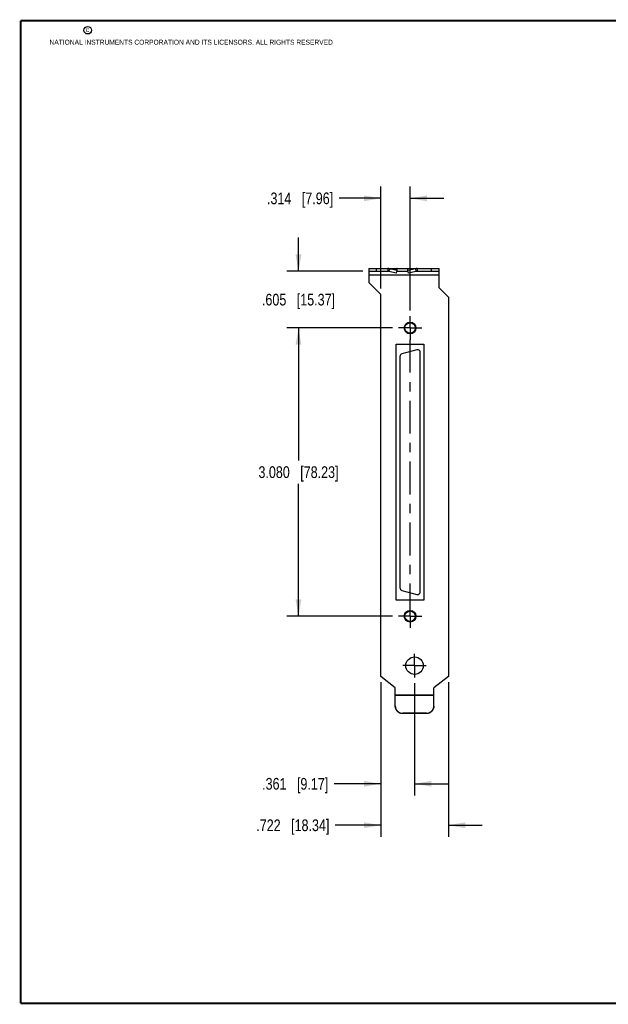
# Model space of a CAD drawing. Header units: inches. Extents: x 0.2 to 16.8, y 0.2 to 10.8.
# Tile 1 of 11: x 0.2 to 6.5, y 0.2 to 10.8. Entities that reach past the tile are written whole.
import ezdxf

# ---------------------------------------------------------------- set-up
doc = ezdxf.new("R2010")
doc.units = ezdxf.units.IN
doc.header["$LTSCALE"] = 0.935
doc.header["$MEASUREMENT"] = 0
doc.linetypes.add('CENTER', pattern=[0.6, 0.375, -0.075, 0.075, -0.075])
doc.layers.get('0').update_dxf_attribs({"linetype": 'CONTINUOUS'})
doc.layers.add('02___PRT_ALL_AXES', color=7, linetype='CONTINUOUS')
doc.layers.add('DIMENSIONS', color=7, linetype='CONTINUOUS')
doc.styles.get("Standard").update_dxf_attribs({"font": 'txt', "width": 0.8})
doc.dimstyles.new('DIMSTYLE_1', dxfattribs={"dimtxt": 0.125, "dimasz": 0.18, "dimexe": 0.18, "dimexo": 0.0625, "dimgap": 0.09, "dimtad": 0, "dimtih": 1, "dimtoh": 1, "dimdec": 3, "dimzin": 4, "dimdsep": 46, "dimtxsty": 'STANDARD', "dimblk": '_FILLED', "dimblk1": '_FILLED', "dimblk2": '_FILLED', "dimcen": 0.09, "dimadec": 0, "dimazin": 0, "dimtp": 0.01, "dimtm": 0.01, "dimtfac": 1, "dimtdec": 3, "dimtofl": 0, "dimtmove": 0, "dimatfit": 3, "dimldrblk": '_FILLED', "dimfxl": 1, "dimtolj": 1, "dimtzin": 4, "dimarcsym": 0})

# ---------------------------------------------------------------- blocks, each defined once
blk = doc.blocks.new('_FILLED')
at = {"color": 0, "linetype": 'BYBLOCK'}
blk.add_solid([(0, 0), (-1, 0.174), (-1, -0.174)], dxfattribs=at)
blk = doc.blocks.new('*D0')
at = {"layer": 'DIMENSIONS', "color": 2, "linetype": 'CONTINUOUS'}
for p, q in [((4.094, 3.689), (4.094, 2.037)), ((4.816, 3.689), (4.816, 2.037)), ((4.094, 2.162), (3.608, 2.162)), ((4.816, 2.162), (5.176, 2.162))]:
    blk.add_line(p, q, dxfattribs=at)
at = {"layer": 'DIMENSIONS', "color": 2, "linetype": 'CONTINUOUS', "xscale": 0.18, "yscale": 0.18, "zscale": 0.18}
blk.add_blockref('_FILLED', (4.094, 2.162), dxfattribs=at)
at = {"layer": 'DIMENSIONS', "color": 2, "linetype": 'CONTINUOUS', "xscale": 0.18, "yscale": 0.18, "zscale": 0.18, "rotation": 180}
blk.add_blockref('_FILLED', (4.816, 2.162), dxfattribs=at)
at = {"layer": 'DIMENSIONS', "color": 2, "linetype": 'CONTINUOUS', "insert": (3.546, 2.224), "char_height": 0.125, "width": 1.225, "attachment_point": 3, "line_spacing_factor": 0.9}
blk.add_mtext('.722{\\Ftxt.shx;\\W1.000000;\\H0.125000; }[18.34]', dxfattribs=at)
blk = doc.blocks.new('*D1')
at = {"layer": 'DIMENSIONS', "color": 2, "linetype": 'CONTINUOUS'}
for p, q in [((4.094, 3.689), (4.094, 2.48)), ((4.455, 3.679), (4.455, 2.48)), ((4.094, 2.605), (3.596, 2.605)), ((4.455, 2.605), (4.815, 2.605))]:
    blk.add_line(p, q, dxfattribs=at)
at = {"layer": 'DIMENSIONS', "color": 2, "linetype": 'CONTINUOUS', "xscale": 0.18, "yscale": 0.18, "zscale": 0.18}
blk.add_blockref('_FILLED', (4.094, 2.605), dxfattribs=at)
at = {"layer": 'DIMENSIONS', "color": 2, "linetype": 'CONTINUOUS', "xscale": 0.18, "yscale": 0.18, "zscale": 0.18, "rotation": 180}
blk.add_blockref('_FILLED', (4.455, 2.605), dxfattribs=at)
at = {"layer": 'DIMENSIONS', "color": 2, "linetype": 'CONTINUOUS', "insert": (3.534, 2.667), "char_height": 0.125, "width": 1.125, "attachment_point": 3, "line_spacing_factor": 0.9}
blk.add_mtext('.361{\\Ftxt.shx;\\W1.000000;\\H0.125000; }[9.17]', dxfattribs=at)
blk = doc.blocks.new('*D2')
at = {"layer": 'DIMENSIONS', "color": 2, "linetype": 'CONTINUOUS'}
for p, q in [((4.094, 7.896), (4.094, 8.985)), ((4.408, 7.663), (4.408, 8.985)), ((4.094, 8.86), (3.649, 8.86)), ((4.408, 8.86), (4.768, 8.86))]:
    blk.add_line(p, q, dxfattribs=at)
at = {"layer": 'DIMENSIONS', "color": 2, "linetype": 'CONTINUOUS', "xscale": 0.18, "yscale": 0.18, "zscale": 0.18}
blk.add_blockref('_FILLED', (4.094, 8.86), dxfattribs=at)
at = {"layer": 'DIMENSIONS', "color": 2, "linetype": 'CONTINUOUS', "xscale": 0.18, "yscale": 0.18, "zscale": 0.18, "rotation": 180}
blk.add_blockref('_FILLED', (4.408, 8.86), dxfattribs=at)
at = {"layer": 'DIMENSIONS', "color": 2, "linetype": 'CONTINUOUS', "insert": (3.586, 8.922), "char_height": 0.125, "width": 1.125, "attachment_point": 3, "line_spacing_factor": 0.9}
blk.add_mtext('.314{\\Ftxt.shx;\\W1.000000;\\H0.125000; }[7.96]', dxfattribs=at)
blk = doc.blocks.new('*D3')
at = {"layer": 'DIMENSIONS', "color": 2, "linetype": 'CONTINUOUS'}
for p, q in [((3.216, 8.08), (3.216, 8.44)), ((3.904, 8.08), (3.091, 8.08)), ((4.22, 7.475), (3.091, 7.475)), ((3.216, 7.475), (3.216, 7.115))]:
    blk.add_line(p, q, dxfattribs=at)
at = {"layer": 'DIMENSIONS', "color": 2, "linetype": 'CONTINUOUS', "xscale": 0.18, "yscale": 0.18, "zscale": 0.18}
for p, rotation in [((3.216, 8.08), 270), ((3.216, 7.475), 90)]:
    blk.add_blockref('_FILLED', p, dxfattribs=dict(at, rotation=rotation))
at = {"layer": 'DIMENSIONS', "color": 2, "linetype": 'CONTINUOUS', "insert": (3.216, 7.84), "char_height": 0.125, "width": 1.225, "attachment_point": 2, "line_spacing_factor": 0.9}
blk.add_mtext('.605{\\Ftxt.shx;\\W1.000000;\\H0.125000; }[15.37]', dxfattribs=at)
blk = doc.blocks.new('*D4')
at = {"layer": 'DIMENSIONS', "color": 2, "linetype": 'CONTINUOUS'}
for p, q in [((4.22, 7.475), (3.091, 7.475)), ((3.216, 7.475), (3.216, 6.06)), ((3.216, 4.395), (3.216, 5.81)), ((4.22, 4.395), (3.091, 4.395))]:
    blk.add_line(p, q, dxfattribs=at)
at = {"layer": 'DIMENSIONS', "color": 2, "linetype": 'CONTINUOUS', "xscale": 0.18, "yscale": 0.18, "zscale": 0.18}
for p, rotation in [((3.216, 7.475), 90), ((3.216, 4.395), 270)]:
    blk.add_blockref('_FILLED', p, dxfattribs=dict(at, rotation=rotation))
at = {"layer": 'DIMENSIONS', "color": 2, "linetype": 'CONTINUOUS', "insert": (3.216, 5.997), "char_height": 0.125, "width": 1.325, "attachment_point": 2, "line_spacing_factor": 0.9}
blk.add_mtext('3.080{\\Ftxt.shx;\\W1.000000;\\H0.125000; }[78.23]', dxfattribs=at)

msp = doc.modelspace()

# ---------------------------------------------------------------- linework, layer by layer
at = {"color": 7, "linetype": 'CONTINUOUS'}
for p, q in [((3.9661, 8.1099), (3.9661, 7.9619)), ((3.9661, 8.1099), (4.7161, 8.1099)), ((4.0461, 8.1099), (4.0461, 8.0799)), ((4.1709, 8.1099), (4.1709, 8.0799)), ((4.1888, 8.1077), (4.1821, 8.0787)), ((4.1888, 8.1077), (4.2706, 8.1077)), ((4.2685, 8.0894), (4.1888, 8.1077)), ((4.2685, 8.0894), (4.2706, 8.1077)), ((4.3837, 8.0894), (4.3816, 8.1077)), ((4.4634, 8.1077), (4.3816, 8.1077)), ((4.4634, 8.1077), (4.3837, 8.0894)), ((4.4634, 8.1077), (4.4702, 8.0787)), ((4.4814, 8.1099), (4.4814, 8.0799)), ((4.6361, 8.0799), (4.6361, 8.1099)), ((4.7161, 7.9029), (4.7161, 8.1099)), ((4.1709, 8.0799), (3.9661, 8.0799)), ((4.7161, 8.0399), (3.9661, 8.0399)), ((4.2618, 8.0604), (4.1821, 8.0787)), ((4.2618, 8.0604), (4.2685, 8.0894)), ((4.3861, 8.0799), (4.2661, 8.0799)), ((4.3905, 8.0604), (4.3837, 8.0894)), ((4.4702, 8.0787), (4.3905, 8.0604)), ((4.7161, 8.0799), (4.4814, 8.0799)), ((4.0941, 7.8339), (3.9661, 7.9619)), ((4.7161, 7.9029), (4.8161, 7.8029)), ((4.0941, 3.751), (4.0941, 7.8339)), ((4.8161, 7.8029), (4.8161, 3.751)), ((4.2601, 4.5679), (4.2601, 7.3019)), ((4.2601, 7.3019), (4.5551, 7.3019)), ((4.5551, 7.3019), (4.5551, 4.5679)), ((4.2986, 7.1706), (4.2986, 4.6993)), ((4.4788, 7.2419), (4.3208, 7.1996)), ((4.5166, 4.6569), (4.5166, 7.2129)), ((4.3208, 4.6703), (4.4788, 4.628)), ((4.5551, 4.5679), (4.2601, 4.5679)), ((4.2491, 3.6299), (4.0941, 3.751)), ((4.8161, 3.751), (4.6611, 3.6299)), ((4.2491, 3.4372), (4.2491, 3.6299)), ((4.6611, 3.4372), (4.6611, 3.6299)), ((4.2491, 3.5559), (4.6611, 3.5559)), ((4.2491, 3.5529), (4.6611, 3.5529)), ((4.5811, 3.3575), (4.3291, 3.3575)), ((4.3291, 3.3575), (4.3291, 3.3549)), ((4.5811, 3.3549), (4.3291, 3.3549)), ((4.5811, 3.3575), (4.5811, 3.3549))]:
    msp.add_line(p, q, dxfattribs=at)
at = {"color": 7, "linetype": 'CONTINUOUS', "const_width": 0.02}
for points in [[(0.25, 10.7586), (0.25, 0.2586)], [(16.75, 10.7586), (0.25, 10.7586)], [(0.25, 0.2586), (16.75, 0.2586)]]:
    msp.add_lwpolyline(points, dxfattribs=at)
at = {"color": 2, "linetype": 'CONTINUOUS'}
msp.add_circle((0.9659, 10.6562), 0.0403, dxfattribs=at)
at = {"color": 7, "linetype": 'CONTINUOUS'}
for centre, radius in [((4.4076, 7.4749), 0.0625), ((4.4076, 7.4749), 0.056), ((4.4076, 4.3949), 0.0625), ((4.4076, 4.3949), 0.056), ((4.4551, 3.8669), 0.0935)]:
    msp.add_circle(centre, radius, dxfattribs=at)
for centre, radius, start, end in [((4.1708, 8.036), 0.074, 75.9428, 89.97829), ((4.4814, 8.036), 0.074, 90.02171, 104.0572), ((4.1708, 8.0265), 0.0534, 77.86944, 89.9872), ((4.4814, 8.0265), 0.0534, 90.0128, 102.13056), ((4.3286, 7.1706), 0.03, 105, 180), ((4.4866, 7.2129), 0.03, 0, 105), ((4.3286, 4.6993), 0.03, 180, 255), ((4.4866, 4.6569), 0.03, 255, 360), ((4.5819, 3.4372), 0.0792, 358.11704, 359.99924)]:
    msp.add_arc(centre, radius, start, end, dxfattribs=at)
for points, knots in [([(4.2706, 8.1077), (4.2703, 8.1081), (4.2696, 8.1087), (4.2685, 8.1094), (4.2673, 8.1098), (4.2665, 8.1099), (4.2661, 8.1099)], [0, 0, 0, 0, 0.2802151, 0.5354987, 0.7726057, 1, 1, 1, 1]), ([(4.3816, 8.1077), (4.382, 8.1081), (4.3826, 8.1087), (4.3838, 8.1094), (4.3849, 8.1098), (4.3857, 8.1099), (4.3861, 8.1099)], [0, 0, 0, 0, 0.2802151, 0.5354987, 0.7726057, 1, 1, 1, 1]), ([(4.2491, 3.4372), (4.2491, 3.4346), (4.2494, 3.4294), (4.2505, 3.4216), (4.2524, 3.414), (4.2551, 3.4067), (4.2584, 3.3996), (4.2625, 3.3929), (4.2672, 3.3866), (4.2725, 3.3808), (4.2783, 3.3755), (4.2846, 3.3708), (4.2913, 3.3668), (4.2985, 3.3635), (4.3059, 3.3608), (4.3135, 3.3589), (4.3213, 3.3578), (4.3265, 3.3575), (4.3291, 3.3575)], [0, 0, 0, 0, 0.0623612, 0.1247708, 0.187166, 0.2495685, 0.311994, 0.3744387, 0.436904, 0.4993922, 0.5619038, 0.6244383, 0.6869953, 0.749572, 0.8121586, 0.874764, 0.9374017, 1, 1, 1, 1]), ([(4.3291, 3.3549), (4.3265, 3.3549), (4.3213, 3.3552), (4.3135, 3.3563), (4.3059, 3.3582), (4.2985, 3.3609), (4.2913, 3.3642), (4.2846, 3.3682), (4.2783, 3.3729), (4.2725, 3.3782), (4.2672, 3.384), (4.2625, 3.3903), (4.2584, 3.397), (4.2551, 3.4041), (4.2524, 3.4114), (4.2505, 3.419), (4.2494, 3.4268), (4.2491, 3.432), (4.2491, 3.4346)], [0, 0, 0, 0, 0.0625983, 0.125236, 0.1878414, 0.250428, 0.3130047, 0.3755617, 0.4380962, 0.5006078, 0.563096, 0.6255613, 0.688006, 0.7504315, 0.812834, 0.8752292, 0.9376388, 1, 1, 1, 1]), ([(4.6611, 3.4346), (4.6611, 3.432), (4.6609, 3.4268), (4.6597, 3.419), (4.6578, 3.4114), (4.6551, 3.4041), (4.6518, 3.397), (4.6477, 3.3903), (4.6431, 3.384), (4.6378, 3.3782), (4.6319, 3.3729), (4.6256, 3.3682), (4.6189, 3.3642), (4.6118, 3.3609), (4.6044, 3.3582), (4.5967, 3.3563), (4.589, 3.3552), (4.5837, 3.3549), (4.5811, 3.3549)], [0, 0, 0, 0, 0.0623612, 0.1247708, 0.187166, 0.2495685, 0.311994, 0.3744387, 0.436904, 0.4993922, 0.5619038, 0.6244383, 0.6869953, 0.749572, 0.8121586, 0.874764, 0.9374017, 1, 1, 1, 1]), ([(4.5811, 3.3575), (4.5837, 3.3575), (4.5888, 3.3578), (4.5964, 3.3589), (4.6039, 3.3607), (4.6112, 3.3632), (4.6182, 3.3664), (4.6248, 3.3703), (4.6311, 3.3748), (4.6368, 3.3799), (4.6421, 3.3855), (4.6468, 3.3915), (4.6509, 3.398), (4.6544, 3.4049), (4.6571, 3.412), (4.6592, 3.4194), (4.6606, 3.427), (4.661, 3.4321), (4.6611, 3.4346)], [0, 0, 0, 0, 0.0625937, 0.1252283, 0.1878315, 0.2504151, 0.3129894, 0.3755453, 0.4380792, 0.5005905, 0.5630793, 0.6255451, 0.6879904, 0.7504171, 0.8128217, 0.8752121, 0.9376151, 1, 1, 1, 1])]:
    msp.add_open_spline(points, degree=3, knots=knots, dxfattribs=at)
at = {"layer": '02___PRT_ALL_AXES', "color": 7, "linetype": 'CENTER'}
for p, q in [((4.4076, 7.4909), (4.4076, 7.6)), ((4.4076, 7.4749), (4.2825, 7.4749)), ((4.4076, 7.4749), (4.4076, 7.4909)), ((4.4076, 7.4749), (4.4076, 7.3498)), ((4.4076, 7.4749), (4.5327, 7.4749)), ((4.4076, 4.3949), (4.4076, 7.3498)), ((4.4076, 4.3949), (4.2825, 4.3949)), ((4.4076, 4.3949), (4.5327, 4.3949)), ((4.4076, 4.3949), (4.4076, 4.2698)), ((4.4551, 3.8669), (4.4551, 3.992)), ((4.4551, 3.8669), (4.33, 3.8669)), ((4.4551, 3.8669), (4.5802, 3.8669)), ((4.4551, 3.8669), (4.4551, 3.7418))]:
    msp.add_line(p, q, dxfattribs=at)

# ---------------------------------------------------------------- texts
at = {"color": 2, "linetype": 'CONTINUOUS', "char_height": 0.053, "attachment_point": 1, "line_spacing_factor": 0.9}
for s, insert, width in [('c', (0.946, 10.6893), 0.0424), ('NATIONAL INSTRUMENTS CORPORATION AND ITS LICENSORS. ALL RIGHTS RESERVED', (0.5583, 10.5546), 3.0104)]:
    msp.add_mtext(s, dxfattribs=dict(at, insert=insert, width=width))

# ---------------------------------------------------------------- dimensions: what is measured, and where the dimension line sits
at = {"layer": 'DIMENSIONS', "color": 2, "linetype": 'CONTINUOUS'}
dim = msp.add_linear_dim(base=(4.4076132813, 8.8599374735), p1=(4.0941132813, 7.8964374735), p2=(4.4076132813, 7.6625374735), dimstyle='DIMSTYLE_1', dxfattribs=at)
dim.commit()
dim.dimension.update_dxf_attribs({"geometry": '*D2', "text_midpoint": (2.7735515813, 8.8599374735), "dimtype": 160})
for base, p1, p2, angle, picture, middle in [((3.2161, 8.0799), (4.22, 7.4749), (3.9036, 8.0799), 90, '*D3', (3.0911, 7.7774)), ((3.2161, 4.3949), (4.22, 7.4749), (4.22, 4.3949), 270, '*D4', (3.0661, 5.9349)), ((4.0941, 2.1616), (4.8161, 3.6885), (4.0941, 3.6885), 180, '*D0', (2.6831, 2.1616)), ((4.0941, 2.6049), (4.4551, 3.6793), (4.0941, 3.6885), 180, '*D1', (2.7213, 2.6049))]:
    dim = msp.add_linear_dim(base=base, p1=p1, p2=p2, angle=angle, dimstyle='DIMSTYLE_1', dxfattribs=at)
    dim.commit()
    dim.dimension.update_dxf_attribs({"geometry": picture, "text_midpoint": middle, "dimtype": 160})

doc.saveas('drawing.dxf')
